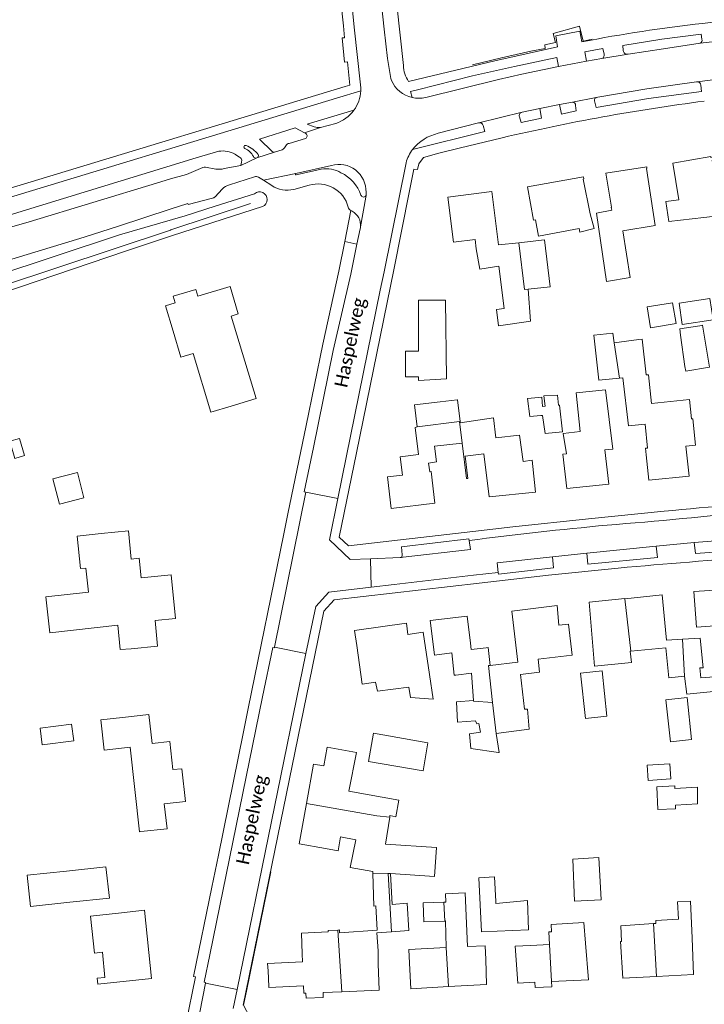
# Model space of a CAD drawing. Extents: x 177628 to 188968, y 384226 to 390673.
# Tile 75 of 256: x 182301 to 182431, y 385806 to 385992. Entities that reach past the tile are written whole.
import ezdxf

# ---------------------------------------------------------------- set-up
doc = ezdxf.new("R2010")
doc.units = 0
for name, color, linetype, lineweight in [('B01_D', 14, 'Continuous', 9), ('B01_F', 14, 'Continuous', 9), ('B01_T', 14, 'Continuous', 9), ('B02_F', 14, 'Continuous', 9), ('B02_T', 14, 'Continuous', 9), ('B07_D', 14, 'Continuous', 9), ('B11_F', 14, 'Continuous', 9), ('B11_S', 14, 'Continuous', 9), ('B14_F', 14, 'Continuous', 9), ('T01_T', 253, 'Continuous', 9), ('T03_T', 253, 'Continuous', 9), ('T04_T', 253, 'HAAG', 9), ('T07_F', 253, 'Continuous', 9), ('T09_F', 253, 'Continuous', 9), ('T09_T', 253, 'Continuous', 9), ('V00_F', 8, 'Continuous', 9), ('V00_T', 8, 'Continuous', 9), ('Z06', 7, 'Continuous', 9)]:
    doc.layers.add(name, color=color, linetype=linetype, lineweight=lineweight)
doc.styles.add('Legend', font='calibri.ttf')
doc.linetypes.add('HAAG', pattern='A,4,-1,[5,TOPOCAD.SHX,S=0.35,R=0,X=-0.35,Y=-0.35],-1', length=6)

msp = doc.modelspace()

# ---------------------------------------------------------------- linework, layer by layer
at = {"layer": 'B01_D', "linetype": 'Continuous'}
msp.add_lwpolyline([(182320.506, 385860.019), (182325.478, 385860.56), (182326.072, 385855.097), (182329.455, 385855.464), (182330.034, 385850.138), (182331.731, 385850.322), (182332.408, 385844.09), (182328.404, 385843.633), (182328.913, 385838.951), (182323.942, 385838.41)], dxfattribs=at)
at = {"layer": 'B01_F', "linetype": 'Continuous'}
for points in [[(182409.773, 385952.646), (182409.043, 385955.462)], [(182412.121, 385942.603), (182410.238, 385955.566), (182413.119, 385956.1)], [(182398.643, 385954.324), (182399.229, 385951.213)], [(182395.5, 385949.958), (182391.693, 385949.544)], [(182414.583, 385924.281), (182415.212, 385924.34), (182416.304, 385915.245), (182419.422, 385915.579), (182419.877, 385911.066), (182419.488, 385911.017), (182419.615, 385909.781)], [(182427.828, 385920.246), (182428.181, 385916.571), (182428.444, 385916.595)], [(182398.169, 385907.567), (182398.035, 385908.762)], [(182405.623, 385871.806), (182404.945, 385877.699), (182403.081, 385877.53)], [(182423.273, 385876.613), (182423.448, 385874.692), (182426.509, 385874.865)], [(182390.108, 385869.893), (182389.705, 385873.282)], [(182395.305, 385870.493), (182390.108, 385869.893)], [(182364.646, 385836.848), (182363.607, 385831.591), (182367.856, 385830.863)], [(182428.008, 385825.208), (182428.361, 385818.194)], [(182407.831, 385821.195), (182408.15, 385817.282)], [(182354.527, 385815.25), (182354.371, 385819.191)], [(182371.415, 385819.417), (182368.63, 385819.221), (182368.857, 385815.806)], [(182414.944, 385817.578), (182414.848, 385820.574)], [(182354.587, 385813.739), (182347.956, 385813.444), (182348.05, 385812.027)], [(182348.169, 385809.029), (182348.175, 385808.888), (182354.768, 385809.181)]]:
    msp.add_lwpolyline(points, dxfattribs=at)
at = {"layer": 'B01_T', "linetype": 'Continuous'}
for points in [[(182425.788, 385958.087), (182424.681, 385965.041), (182431.863, 385966.266), (182431.882, 385966.116), (182432.171, 385966.17), (182432.282, 385965.607), (182432.096, 385965.58), (182433.837, 385955.142), (182430.513, 385954.709)], [(182413.119, 385956.1), (182413.025, 385956.663), (182413.063, 385956.67), (182411.967, 385963.108), (182419.726, 385964.336), (182419.766, 385964.024), (182419.672, 385964.007), (182421.348, 385953.229)], [(182398.643, 385954.324), (182398.305, 385954.247), (182397.173, 385960.543), (182407.757, 385962.446), (182407.838, 385962.056), (182407.673, 385962.027), (182409.043, 385955.462)], [(182387.449, 385948.811), (182387.221, 385950.599), (182383.163, 385950.081), (182382.076, 385958.597), (182390.402, 385959.66), (182391.693, 385949.544)], [(182423.92, 385954.006), (182423.376, 385957.778), (182425.788, 385958.087)], [(182341.038, 385919.005), (182345.784, 385920.446), (182341.041, 385936.077), (182342.413, 385936.493), (182340.841, 385941.674), (182334.758, 385939.828), (182334.37, 385941.105), (182330.093, 385939.807), (182330.47, 385938.565), (182328.609, 385938), (182330.058, 385933.219)], [(182381.832, 385924.175), (182376.5, 385923.873), (182376.5, 385924.561), (182374.076, 385924.559), (182374.074, 385929.415), (182376.527, 385929.416), (182376.522, 385939.059), (182381.638, 385939.062), (182381.832, 385924.175)], [(182330.058, 385933.219), (182331.509, 385928.258), (182333.895, 385928.969), (182337.193, 385917.892), (182341.038, 385919.005)], [(182407.161, 385914.192), (182406.345, 385921.494), (182411.9, 385922.114), (182413.318, 385910.877), (182411.817, 385910.711), (182412.533, 385904.251), (182404.637, 385903.376), (182403.826, 385909.903), (182404.518, 385909.98)], [(182419.615, 385909.781), (182420.112, 385904.952), (182427.741, 385905.736), (182427.155, 385911.436), (182428.956, 385911.621), (182428.444, 385916.595)], [(182384.771, 385912.01), (182379.578, 385911.407), (182379.945, 385908.422), (182378.437, 385908.227), (182378.645, 385906.58), (182378.902, 385906.599), (182379.615, 385900.624), (182371.336, 385899.637), (182370.627, 385905.58), (182373.497, 385905.923), (182373.082, 385909.404), (182376.529, 385909.815), (182375.912, 385914.983), (182376.248, 385915.057)], [(182398.169, 385907.567), (182398.681, 385902.728), (182389.871, 385901.794), (182388.874, 385909.984), (182385.329, 385909.538), (182385.862, 385905.301), (182385.593, 385905.264), (182384.771, 385912.01)], [(182316.474, 385894.877), (182311.885, 385894.387), (182312.565, 385888.23), (182313.552, 385888.339), (182314.059, 385883.74), (182305.987, 385882.849), (182306.712, 385876.079), (182319.584, 385877.501), (182320.074, 385872.892), (182322.139, 385873.058)], [(182316.474, 385894.877), (182321.604, 385895.375), (182322.121, 385890.04), (182323.637, 385890.187), (182323.997, 385886.472), (182329.695, 385887.028), (182330.495, 385878.77), (182326.663, 385878.399), (182327.134, 385873.543), (182322.139, 385873.058)], [(182415.607, 385882.476), (182415.572, 385882.57), (182408.81, 385881.882), (182409.856, 385869.715), (182416.818, 385870.444), (182416.597, 385872.597)], [(182423.273, 385876.613), (182422.66, 385883.278), (182415.607, 385882.476)], [(182436.052, 385877.651), (182429.171, 385877.128), (182428.659, 385883.911), (182435.633, 385884.347)], [(182403.081, 385877.53), (182402.75, 385881.205), (182394.207, 385880.167), (182395.305, 385870.493)], [(182379.347, 385873.381), (182378.755, 385878.415), (182385.725, 385879.205), (182386.361, 385874.105)], [(182368.37, 385866.688), (182365.853, 385866.331), (182364.833, 385873.648), (182364.408, 385876.482), (182374.231, 385877.88), (182374.533, 385875.761), (182377.421, 385876.172), (182378.6, 385868.141)], [(182379.347, 385873.381), (182379.555, 385871.832), (182382.803, 385872.244), (182383.263, 385868.021), (182383.578, 385868.062), (182383.582, 385868.027), (182386.587, 385868.408)], [(182386.488, 385872.881), (182386.361, 385874.105)], [(182386.488, 385872.881), (182389.356, 385873.238)], [(182389.356, 385873.238), (182389.705, 385873.282)], [(182395.843, 385868.172), (182399.448, 385868.626), (182399.168, 385871.076)], [(182320.506, 385860.019), (182316.37, 385859.569), (182316.994, 385853.849), (182321.964, 385854.39), (182323.704, 385838.384), (182323.942, 385838.41)], [(182371.128, 385841.425), (182372.264, 385841.221), (182372.826, 385844.382), (182363.328, 385846.083), (182364.778, 385853.406), (182359.225, 385854.397), (182358.593, 385850.853)], [(182355.289, 385843.726), (182356.624, 385851.204), (182358.593, 385850.853)], [(182358.94, 385835.215), (182353.929, 385836.111), (182355.289, 385843.726)], [(182358.94, 385835.215), (182361.305, 385834.792), (182361.771, 385837.391)], [(182319.741, 385822.98), (182314.447, 385822.36), (182315.178, 385815.399), (182316.67, 385815.555), (182317.172, 385810.782), (182315.68, 385810.625)], [(182315.68, 385810.625), (182315.796, 385809.521), (182325.982, 385810.59), (182324.628, 385823.492), (182319.741, 385822.98)], [(182408.15, 385817.282), (182408.716, 385810.345), (182401.723, 385810.005)], [(182421.574, 385810.956), (182415.23, 385810.617), (182414.764, 385817.57), (182414.944, 385817.578)], [(182428.361, 385818.194), (182428.577, 385811.331), (182421.574, 385810.956)], [(182368.857, 385815.806), (182368.911, 385813.334), (182369.108, 385808.358), (182361.999, 385808.077)], [(182374.849, 385813.471), (182374.716, 385816.061), (182381.791, 385816.421)], [(182389.259, 385814.16), (182389.12, 385816.792), (182385.827, 385816.625)], [(182398.567, 385809.852), (182395.33, 385809.695), (182394.813, 385816.703), (182397.718, 385816.829)], [(182354.587, 385813.739), (182354.527, 385815.25)], [(182382.21, 385809.043), (182389.386, 385809.442), (182389.259, 385814.16)], [(182348.169, 385809.029), (182348.05, 385812.027)], [(182374.849, 385813.471), (182375.072, 385808.647), (182382.21, 385809.043)], [(182401.723, 385810.005), (182401.772, 385809.007), (182398.616, 385808.853), (182398.567, 385809.852)], [(182355.209, 385807.807), (182354.823, 385807.792), (182354.768, 385809.181)], [(182355.209, 385807.807), (182355.247, 385806.838), (182358.485, 385806.966), (182358.446, 385807.936)], [(182361.999, 385808.077), (182358.446, 385807.936)]]:
    msp.add_lwpolyline(points, dxfattribs=at)
at = {"layer": 'B02_F', "linetype": 'Continuous'}
for points in [[(182400.358, 385950.486), (182395.5, 385949.958)], [(182410.665, 385923.913), (182414.583, 385924.281)], [(182426.509, 385874.865), (182429.845, 385875.054), (182430.427, 385869.433)], [(182411.283, 385868.839), (182407.206, 385868.411), (182408.109, 385859.846)], [(182378.313, 385855.233), (182367.987, 385857.026), (182367.062, 385851.699)], [(182406.078, 385825.239), (182411.129, 385825.509), (182410.671, 385833.482)], [(182374.693, 385819.648), (182371.415, 385819.417)], [(182388.457, 385819.413), (182391.435, 385819.548)], [(182391.435, 385819.548), (182397.378, 385819.818)]]:
    msp.add_lwpolyline(points, dxfattribs=at)
at = {"layer": 'B02_T', "linetype": 'Continuous'}
for points in [[(182376.248, 385915.057), (182375.748, 385919.249), (182380.613, 385919.829)], [(182309.854, 385830.924), (182302.417, 385830.139), (182303.077, 385824.232), (182310.523, 385825.019)], [(182309.854, 385830.924), (182317.334, 385831.714), (182317.994, 385825.809), (182310.523, 385825.019)]]:
    msp.add_lwpolyline(points, dxfattribs=at)
at = {"layer": 'B07_D', "linetype": 'Continuous'}
for points in [[(182395.5, 385949.958), (182396.616, 385941.099), (182397.262, 385941.164)], [(182413.558, 385931.021), (182414.583, 385924.281)], [(182376.248, 385915.057), (182384.292, 385916.092)], [(182384.292, 385916.092), (182384.384, 385916.104)], [(182384.292, 385916.092), (182384.771, 385912.01)], [(182415.607, 385882.476), (182416.729, 385872.61)], [(182426.509, 385874.865), (182426.907, 385867.828)], [(182390.108, 385869.893), (182389.75, 385869.852), (182390.559, 385862.89)], [(182390.559, 385862.89), (182386.939, 385863.106), (182386.96, 385863.235)], [(182390.559, 385862.89), (182391.248, 385856.962)], [(182355.289, 385843.726), (182368.606, 385841.401), (182371.086, 385841.158)], [(182367.868, 385830.533), (182370.777, 385830.462)], [(182370.777, 385830.462), (182371.415, 385819.417)], [(182370.777, 385830.462), (182371.208, 385830.451)], [(182381.317, 385825.025), (182381.516, 385821.468)], [(182421.035, 385820.977), (182421.574, 385810.956)], [(182361.251, 385819.755), (182361.999, 385808.077)], [(182382.21, 385809.043), (182381.791, 385816.421)], [(182401.356, 385816.988), (182401.723, 385810.005)]]:
    msp.add_lwpolyline(points, dxfattribs=at)
at = {"layer": 'B11_F', "linetype": 'Continuous'}
for points in [[(182397.379, 385935.039), (182397.699, 385935.083), (182397.262, 385941.164)], [(182384.384, 385916.104), (182384.417, 385915.83), (182390.694, 385916.757), (182391.153, 385913.015), (182395.668, 385913.525), (182396.346, 385908.521), (182398.035, 385908.762)], [(182426.907, 385867.828), (182423.903, 385867.516), (182423.348, 385873.247), (182416.729, 385872.61)], [(182386.587, 385868.408), (182386.96, 385863.235)], [(182401.229, 385819.403), (182401.356, 385816.988)], [(182401.356, 385816.988), (182397.718, 385816.829)]]:
    msp.add_lwpolyline(points, dxfattribs=at)
at = {"layer": 'B11_S', "linetype": 'Continuous'}
for points in [[(182430.513, 385954.709), (182423.92, 385954.006)], [(182399.229, 385951.213), (182406.963, 385952.635), (182407.098, 385951.942), (182409.773, 385952.646)], [(182412.121, 385942.603), (182416.621, 385943.362), (182415.18, 385952.213), (182421.348, 385953.229)], [(182387.449, 385948.811), (182388.132, 385944.973), (182391.713, 385945.548), (182392.739, 385937.47), (182391.311, 385937.303), (182391.639, 385934.244), (182397.379, 385935.039)], [(182418.267, 385931.625), (182413.558, 385931.021)], [(182418.267, 385931.625), (182418.896, 385931.715), (182419.648, 385924.909), (182420.039, 385924.95), (182420.654, 385919.512), (182427.828, 385920.246)], [(182407.161, 385914.192), (182403.924, 385913.846), (182404.518, 385909.98)], [(182405.623, 385871.806), (182399.168, 385871.076)], [(182416.729, 385872.61), (182416.597, 385872.597)], [(182378.6, 385868.141), (182379.311, 385863.504), (182374.996, 385863.811), (182374.691, 385865.743), (182368.744, 385865.001), (182368.37, 385866.688)], [(182391.248, 385856.962), (182397.492, 385857.79), (182397.171, 385861.629), (182396.561, 385861.599), (182395.843, 385868.172)], [(182371.208, 385830.451), (182379.569, 385829.897), (182379.932, 385835.406), (182370.287, 385836.043), (182371.086, 385841.158)], [(182371.086, 385841.158), (182371.128, 385841.425)], [(182364.646, 385836.848), (182361.771, 385837.391)], [(182361.251, 385819.755), (182361.54, 385819.764), (182361.549, 385819.218), (182368.677, 385819.712), (182368.473, 385824.312), (182368.096, 385824.266), (182367.868, 385830.533)], [(182367.868, 385830.533), (182367.856, 385830.863)], [(182381.317, 385825.025), (182381.712, 385825.038), (182381.627, 385826.596), (182385.382, 385826.823), (182385.827, 385816.625)], [(182421.035, 385820.977), (182421.447, 385821.004), (182421.453, 385821.546), (182425.739, 385821.824), (182425.561, 385825.123), (182428.008, 385825.208)], [(182381.516, 385821.468), (182381.632, 385821.473), (182381.791, 385816.421)], [(182401.229, 385819.403), (182401.673, 385819.426), (182401.666, 385820.821), (182407.831, 385821.195)], [(182414.848, 385820.574), (182421.035, 385820.977)], [(182354.371, 385819.191), (182359.395, 385819.436), (182359.421, 385819.7), (182361.251, 385819.755)]]:
    msp.add_lwpolyline(points, dxfattribs=at)
at = {"layer": 'B14_F', "linetype": 'Continuous'}
for points in [[(182397.262, 385941.164), (182401.437, 385941.585), (182400.358, 385950.486)], [(182419.82, 385937.79), (182424.641, 385938.574), (182425.28, 385934.644), (182420.458, 385933.861), (182419.82, 385937.79)], [(182425.845, 385938.51), (182431.706, 385939.391), (182432.316, 385935.332), (182426.455, 385934.45), (182425.845, 385938.51)], [(182425.971, 385933.62), (182429.792, 385934.23)], [(182425.971, 385933.62), (182426.126, 385932.447)], [(182426.937, 385926.536), (182427.151, 385925.621), (182431.628, 385926.374), (182430.312, 385934.313), (182429.792, 385934.23)], [(182410.665, 385923.913), (182409.687, 385932.429), (182413.286, 385932.808)], [(182413.558, 385931.021), (182413.286, 385932.808)], [(182426.937, 385926.536), (182426.126, 385932.447)], [(182380.613, 385919.829), (182383.819, 385920.204)], [(182383.819, 385920.204), (182383.889, 385920.212), (182384.384, 385916.104)], [(182399.229, 385920.649), (182397.175, 385920.439), (182397.591, 385917.032), (182399.673, 385917.223)], [(182400.481, 385913.811), (182403.801, 385914.106), (182403.201, 385919.214), (182403.038, 385919.179), (182402.868, 385921.081), (182400.245, 385920.961), (182400.474, 385918.996), (182399.973, 385918.911), (182399.867, 385920.714), (182399.229, 385920.649)], [(182399.673, 385917.223), (182400.028, 385917.255), (182400.481, 385913.811)], [(182301.941, 385909.644), (182300.082, 385909.107), (182299.15, 385912.336), (182301.009, 385912.873), (182301.941, 385909.644)], [(182311.943, 385906.414), (182313.188, 385901.602), (182308.553, 385900.403), (182307.308, 385905.215), (182311.943, 385906.414)], [(182411.283, 385868.839), (182412.186, 385860.274), (182408.109, 385859.846)], [(182430.427, 385869.433), (182429.787, 385869.414), (182429.961, 385867.54), (182432.501, 385867.71), (182432.343, 385864.937), (182427.34, 385864.423), (182426.907, 385867.828)], [(182386.96, 385863.235), (182383.726, 385862.979), (182383.927, 385859.153), (182387.33, 385859.397), (182387.538, 385858.805), (182387.959, 385858.886), (182388.25, 385857.222), (182386.159, 385856.91), (182386.433, 385854.124), (182391.649, 385853.379)], [(182424.203, 385855.44), (182428.222, 385855.874), (182427.389, 385863.795), (182423.37, 385863.361), (182424.203, 385855.44)], [(182310.836, 385858.771), (182304.89, 385858.012), (182305.295, 385854.838), (182311.242, 385855.598), (182310.836, 385858.771)], [(182391.649, 385853.379), (182391.774, 385853.361), (182391.248, 385856.962)], [(182367.062, 385851.699), (182377.388, 385849.906), (182378.313, 385855.233)], [(182424.112, 385851.262), (182424.283, 385848.389), (182420.007, 385848.112), (182419.836, 385850.985), (182424.112, 385851.262)], [(182421.633, 385846.899), (182425.069, 385847.079), (182425.068, 385846.565), (182429.322, 385846.796), (182429.359, 385843.636), (182425.169, 385843.401), (182425.151, 385842.703), (182421.812, 385842.611), (182421.633, 385846.899)], [(182406.078, 385825.239), (182405.72, 385833.183), (182410.671, 385833.482)], [(182374.693, 385819.648), (182374.388, 385824.847), (182371.556, 385824.587), (182371.208, 385830.451)], [(182388.457, 385819.413), (182387.968, 385829.635), (182390.885, 385829.827), (182391.15, 385825.167)], [(182381.516, 385821.468), (182377.548, 385821.287), (182377.41, 385824.895), (182381.317, 385825.025)], [(182391.15, 385825.167), (182391.17, 385824.806), (182397.17, 385825.375), (182397.378, 385819.818)]]:
    msp.add_lwpolyline(points, dxfattribs=at)
at = {"layer": 'T01_T', "linetype": 'Continuous'}
msp.add_lwpolyline([(182348.542, 385830.799), (182343.933, 385808.167)], dxfattribs=at)
at = {"layer": 'T03_T', "linetype": 'Continuous'}
for points in [[(182409.389, 385988.542), (182407.701, 385988.125), (182407.001, 385990.96), (182402.005, 385989.576), (182402.438, 385987.887), (182400.42, 385987.446), (182400.532, 385986.733), (182397.778, 385986.222), (182392.22, 385984.997), (182386.747, 385983.641)], [(182386.795, 385895.256), (182363.3, 385892.53), (182361.5, 385894.19), (182364.768, 385910.159)]]:
    msp.add_lwpolyline(points, dxfattribs=at)
at = {"layer": 'T04_T', "linetype": 'HAAG'}
for points in [[(182362.623, 385979.554), (182301.135, 385960.886)], [(182371.861, 385944.813), (182374.849, 385959.791)], [(182351.811, 385898.616), (182355.235, 385915.345)], [(182344.295, 385861.728), (182351.029, 385894.792)], [(182338.641, 385833.964), (182343.326, 385856.969)], [(182332.505, 385801.955), (182334.281, 385810.893), (182333.951, 385810.933), (182337.398, 385827.861)], [(182349.186, 385801.115), (182345.822, 385800.96), (182343.416, 385805.545), (182343.933, 385808.167)]]:
    msp.add_lwpolyline(points, dxfattribs=at)
at = {"layer": 'T07_F', "linetype": 'Continuous'}
msp.add_lwpolyline([(182344.729, 385957.388), (182329.636, 385952.372), (182329.556, 385952.346), (182297.373, 385941.651)], dxfattribs=at)
at = {"layer": 'T09_F', "linetype": 'Continuous'}
msp.add_lwpolyline([(182332.36, 385955.067), (182319.934, 385951.45), (182295.875, 385943.529), (182295.415, 385942.846), (182295.389, 385942.093), (182295.909, 385941.041), (182296.569, 385940.627), (182297.801, 385940.439), (182321.055, 385948.34), (182329.976, 385951.342)], dxfattribs=at)
at = {"layer": 'T09_T', "linetype": 'Continuous'}
for points in [[(182332.36, 385955.067), (182338.042, 385956.891), (182345.47, 385959.248)], [(182347.017, 385956.797), (182329.976, 385951.342)]]:
    msp.add_lwpolyline(points, dxfattribs=at)
at = {"layer": 'T09_T', "linetype": 'Continuous', "extrusion": (0, 0, -1)}
msp.add_arc((-182346.418, 385958.133), 1.464, 49.6321, 245.85004, dxfattribs=at)
at = {"layer": 'V00_F', "linetype": 'Continuous'}
for points in [[(182301.509, 385955.909), (182299.476, 385955.284)], [(182362.581, 385950.19), (182363.727, 385956.075)], [(182367.415, 385890.081), (182367.538, 385884.706)]]:
    msp.add_lwpolyline(points, dxfattribs=at)
at = {"layer": 'V00_T', "linetype": 'Continuous'}
for points in [[(182373.7, 385983.539), (182371.12, 386007.14), (182368.94, 386034.142)], [(182370.008, 385990.422), (182369, 385999.85), (182368.11, 386008.07), (182367.117, 386019.485), (182366.17, 386032.79)], [(182364.375, 385990.814), (182363.445, 385999.753), (182363.008, 386003.818)], [(182497.86, 386005.149), (182498.02, 386003.5), (182497.94, 386001.5), (182497.82, 386000.751), (182497.599, 386000.025), (182497.39, 385999.69), (182430.31, 385991.5)], [(182360.94, 386003.741), (182361.371, 385999.778), (182362.322, 385991.022)], [(182362.322, 385991.022), (182362.546, 385988.784), (182362.043, 385988.767), (182362.517, 385984.144), (182363.071, 385984.203), (182363.551, 385979.835), (182362.623, 385979.554)], [(182365.604, 385978.726), (182365.624, 385979.297), (182365.566, 385979.89), (182364.375, 385990.814)], [(182370.008, 385990.422), (182370.665, 385984.841), (182371.251, 385981.444), (182371.294, 385981.072), (182371.435, 385980.707)], [(182407.455, 385988.01), (182407.049, 385990.008), (182402.515, 385989.154), (182402.836, 385987.072)], [(182430.021, 385989.49), (182422.59, 385988.514), (182415.189, 385987.333)], [(182430.154, 385988.507), (182430.021, 385989.49)], [(182402.836, 385987.072), (182390.963, 385984.426), (182379.14, 385981.562)], [(182415.189, 385987.333), (182415.29, 385986.364)], [(182416.186, 385985.686), (182422.902, 385986.664), (182429.841, 385987.746)], [(182429.841, 385987.746), (182437.295, 385988.606), (182437.576, 385988.734)], [(182411.646, 385985.709), (182411.418, 385986.723), (182408.012, 385986.104), (182408.343, 385984.349)], [(182411.243, 385984.881), (182416.186, 385985.686)], [(182376.352, 385978.944), (182386.765, 385981.547), (182394.721, 385983.363), (182402.705, 385985.054), (182403.044, 385983.342)], [(182391.667, 385980.87), (182396.088, 385981.868), (182403.044, 385983.342)], [(182403.044, 385983.342), (182408.343, 385984.349)], [(182408.343, 385984.349), (182411.243, 385984.881)], [(182379.14, 385981.562), (182374.66, 385980.52)], [(182377.883, 385977.471), (182391.667, 385980.87)], [(182429.167, 385980.446), (182419.782, 385979.136), (182410.447, 385977.512)], [(182429.167, 385980.446), (182429.275, 385980.459)], [(182434.172, 385981.055), (182429.275, 385980.459)], [(182429.97, 385979.782), (182430.071, 385978.629)], [(182365.604, 385978.726), (182361.031, 385977.35)], [(182375.305, 385977.456), (182375.013, 385978.622), (182376.352, 385978.944)], [(182430.071, 385978.629), (182420.08, 385977.288), (182410.149, 385975.56)], [(182361.031, 385977.35), (182352.466, 385974.754), (182184.126, 385923.63), (182182.507, 385924.904)], [(182403.214, 385976.114), (182399.492, 385975.376)], [(182403.214, 385976.114), (182405.655, 385976.614)], [(182406.255, 385975.97), (182406.39, 385974.937), (182403.609, 385974.338), (182403.214, 385976.114)], [(182410.187, 385977.463), (182405.655, 385976.614)], [(182410.149, 385975.56), (182409.909, 385976.586)], [(182410.187, 385977.463), (182410.447, 385977.512)], [(182364.294, 385975.061), (182355.444, 385972.43), (182356.782, 385971.923)], [(182396.154, 385974.705), (182387.916, 385972.699)], [(182399.492, 385975.376), (182399.827, 385973.583), (182395.939, 385972.728), (182395.639, 385973.797)], [(182399.492, 385975.376), (182396.154, 385974.705)], [(182357.973, 385971.788), (182360.845, 385972.559)], [(182375.404, 385967.638), (182389.081, 385971.02), (182388.777, 385972.143)], [(182387.878, 385972.69), (182380.239, 385970.688)], [(182354.954, 385970.749), (182353.166, 385971.72), (182346.396, 385969.547), (182348.792, 385967.242)], [(182354.954, 385970.749), (182357.973, 385971.788)], [(182355.193, 385970.632), (182354.954, 385970.749)], [(182351.288, 385968.095), (182351.434, 385968.338)], [(182352.042, 385968.786), (182355.112, 385969.701)], [(182380.373, 385966.905), (182384.225, 385967.901), (182392.357, 385969.842)], [(182338.735, 385967.286), (182334.455, 385966.022)], [(182342.657, 385966.188), (182341.784, 385966.716)], [(182345.913, 385966.019), (182349.267, 385967.124)], [(182349.267, 385967.124), (182350.708, 385967.584)], [(182374.849, 385959.791), (182375.649, 385963.919), (182376.336, 385963.823), (182376.563, 385964.922), (182377.448, 385966.133), (182380.373, 385966.905)], [(182301.509, 385955.909), (182328.051, 385964.073), (182334.455, 385966.022)], [(182339.724, 385964.003), (182342.91, 385964.602)], [(182342.91, 385964.602), (182345.913, 385966.019)], [(182342.91, 385964.602), (182343.036, 385965.194), (182343.091, 385965.576)], [(182360.023, 385964.605), (182353.322, 385963.085)], [(182374.172, 385965.117), (182370.018, 385944.436)], [(182329.589, 385962.047), (182332.596, 385962.895), (182335.676, 385964.19), (182335.921, 385964.244), (182336.183, 385964.247), (182338.164, 385963.918)], [(182353.313, 385963.083), (182347.153, 385961.821)], [(182358.126, 385963.871), (182353.394, 385962.81)], [(182301.135, 385960.886), (182297.331, 385959.732)], [(182302.812, 385953.933), (182326.91, 385961.234), (182329.589, 385962.047)], [(182345.486, 385962.432), (182340.717, 385960.951)], [(182347.153, 385961.821), (182346.255, 385962.354)], [(182347.153, 385961.821), (182348.756, 385960.775)], [(182352.895, 385960.072), (182355.804, 385960.853)], [(182339.371, 385960.124), (182338.001, 385958.682)], [(182365.542, 385952.957), (182366.556, 385958.588), (182366.605, 385958.882), (182366.611, 385959.013)], [(182366.611, 385959.013), (182366.618, 385959.158), (182366.599, 385959.525)], [(182337.508, 385958.404), (182332.911, 385957.192), (182332.843, 385957.364), (182329.492, 385956.34)], [(182290.106, 385944.001), (182313.2, 385951), (182319.738, 385953.084), (182329.492, 385956.34)], [(182363.727, 385956.075), (182363.944, 385955.913)], [(182302.812, 385953.933), (182299.558, 385952.947)], [(182364.869, 385949.681), (182365.479, 385952.605)], [(182361.43, 385944.564), (182362.581, 385950.19)], [(182362.581, 385950.19), (182364.869, 385949.681)], [(182364.869, 385949.681), (182363.712, 385944.014)], [(182355.235, 385915.345), (182358.388, 385930.753), (182361.43, 385944.564)], [(182370.018, 385944.436), (182369.297, 385940.963), (182361.239, 385901.517)], [(182364.768, 385910.159), (182371.861, 385944.813)], [(182363.712, 385944.014), (182360.398, 385929.555), (182356.646, 385911.189), (182354.905, 385902.76), (182355.212, 385902.696)], [(182355.212, 385902.696), (182349.288, 385873.337)], [(182355.212, 385902.696), (182361.239, 385901.517)], [(182361.239, 385901.517), (182359.649, 385893.668)], [(182351.029, 385894.792), (182351.811, 385898.616)], [(182423.021, 385899.09), (182408.708, 385897.684), (182394.41, 385896.14), (182386.795, 385895.256)], [(182373.45, 385890.805), (182373.287, 385892.36), (182386.075, 385893.891), (182386.138, 385893.559)], [(182441.052, 385892.404), (182440.9, 385894.122), (182428.716, 385893.161)], [(182359.649, 385893.668), (182363.617, 385889.93)], [(182373.05, 385890.305), (182386.356, 385891.82), (182386.138, 385893.559)], [(182421.535, 385892.45), (182408.411, 385891.167)], [(182428.716, 385893.161), (182421.535, 385892.45)], [(182421.535, 385892.45), (182421.742, 385890.36)], [(182441.052, 385892.404), (182441.14, 385891.986), (182428.943, 385891.118), (182428.716, 385893.161)], [(182363.617, 385889.93), (182367.415, 385890.081)], [(182367.415, 385890.081), (182373.05, 385890.305)], [(182401.881, 385890.467), (182391.447, 385889.304), (182391.612, 385887.488)], [(182401.881, 385890.467), (182402.088, 385888.345), (182391.651, 385887.195), (182391.612, 385887.488)], [(182408.411, 385891.167), (182401.881, 385890.467)], [(182421.742, 385890.36), (182408.604, 385889.069), (182408.411, 385891.167)], [(182414.351, 385888.331), (182401.155, 385886.984), (182387.98, 385885.451)], [(182391.612, 385887.488), (182386.918, 385886.959), (182371.89, 385885.216)], [(182387.98, 385885.451), (182360.57, 385882.29), (182358.59, 385880.14), (182343.346, 385805.544)], [(182367.538, 385884.706), (182359.545, 385883.769), (182357.059, 385881.048)], [(182371.89, 385885.216), (182367.538, 385884.706)], [(182355.208, 385872.127), (182357.059, 385881.048)], [(182349.288, 385873.337), (182349.264, 385873.216), (182348.949, 385873.279), (182346.987, 385863.911), (182337.012, 385815.088), (182335.921, 385809.882), (182336.254, 385809.816), (182336.226, 385809.677)], [(182355.208, 385872.127), (182349.288, 385873.337)], [(182355.208, 385872.127), (182342.175, 385808.496)], [(182343.326, 385856.969), (182344.295, 385861.728)], [(182337.398, 385827.861), (182338.641, 385833.964)], [(182336.226, 385809.677), (182334.555, 385801.282), (182329.841, 385795.985), (182321.712, 385795.377), (182280.871, 385792.338), (182251.106, 385789.328), (182241.089, 385788.145), (182210.558, 385784.141)], [(182342.175, 385808.496), (182336.226, 385809.677)], [(182341.459, 385804.913), (182342.175, 385808.496)]]:
    msp.add_lwpolyline(points, dxfattribs=at)
for centre, radius, start, end in [((182460.753, 385715.557), 277.617, 96.29562, 101.06858), ((182429.661, 385988.265), 0.549, 289.1216, 26.16358), ((182411.037, 385985.493), 0.646, 288.61296, 19.48128), ((182416.049, 385986.436), 0.762, 185.4192, 280.35147), ((182378.449, 385983.387), 4.751, 178.16491, 217.11497), ((182376.412, 385982.703), 5.363, 201.85386, 258.08215), ((182429.302, 385979.791), 0.668, 359.21318, 92.29012), ((182358.495, 385979.2), 7.125, 324.48029, 356.18235), ((182376.562, 385983.022), 5.706, 257.2774, 283.38934), ((182480.31, 385593.688), 386.3, 97.38902, 103.1606), ((182405.646, 385976.004), 0.61, 356.82397, 89.12464), ((182410.426, 385976.905), 0.607, 113.17365, 211.65018), ((182358.642, 385979.223), 7.019, 288.28849, 323.62785), ((182396.308, 385974.018), 0.704, 102.59847, 198.27939), ((182387.987, 385972.313), 0.392, 100.46963, 106.17944), ((182388.068, 385971.99), 0.725, 12.16223, 102.1322), ((182354.914, 385970.187), 0.525, 292.16739, 57.88782), ((182357.724, 385974.911), 3.132, 252.50301, 274.56322), ((182382.253, 385962.137), 8.785, 103.2563, 141.23255), ((182339.442, 385962.627), 4.713, 60.19648, 98.62549), ((182342.49, 385965.021), 3.041, 24.531, 67.26106), ((182349.126, 385967.571), 0.468, 224.55593, 287.54194), ((182350.416, 385968.5), 0.962, 287.68203, 335.0803), ((182381.397, 385963.148), 7.488, 143.15692, 164.75402), ((182342.095, 385965.33), 1.026, 13.89934, 56.7854), ((182361.465, 385959.675), 5.136, 358.32184, 106.30555), ((182338.748, 385967.561), 3.689, 260.89461, 285.34299), ((182353.296, 385963.179), 0.0969, 279.8025, 285.25512), ((182359.118, 385958.525), 5.438, 59.89972, 100.51174), ((182358.555, 385956.475), 7.513, 19.56806, 64.02879), ((182341.441, 385958.265), 2.782, 105.07346, 138.06076), ((182345.782, 385961.521), 0.958, 60.40778, 108.00876), ((182351.668, 385965.382), 5.45, 237.70776, 283.0131), ((182364.153, 385956.923), 0.949, 193.21935, 243.34331), ((182496.941, 385140.095), 762.586, 91.54174, 95.562567), ((182323.721, 386990.527), 1097.653, 274.626099, 276.112226), ((182479.27, 385171.741), 727.801, 95.28363, 97.351957), ((182555.977, 384294.122), 1600.488, 93.137802, 95.076697), ((182373.041, 385890.722), 0.417, 271.2211, 11.45929)]:
    msp.add_arc(centre, radius, start, end, dxfattribs=at)
at = {"layer": 'V00_T', "linetype": 'Continuous', "extrusion": (0, 0, -1)}
for centre, radius, start, end in [((-182343.775, 385968.106), 0.3, 291.4053, 116.17061), ((-182341.58, 385962.855), 5.99, 112.85693, 140.34337), ((-182352.214, 385967.916), 0.887, 28.41648, 78.81482), ((-182345.72, 385966.489), 0.508, 158.22423, 247.66833), ((-182345.721, 385966.489), 0.508, 247.7697, 336.16353), ((-182353.347, 385962.944), 0.143, 250.61837, 76.33004), ((-182357.493, 385955.157), 5.942, 73.48505, 164.88329), ((-182366.12, 385959.109), 0.5, 191.07754, 346.34254), ((-182337.427, 385959.124), 0.725, 217.59067, 263.57251), ((-182362.643, 385953.3), 2.919, 116.46434, 186.74476), ((-182362.699, 385953.284), 2.862, 186.56562, 193.72879)]:
    msp.add_arc(centre, radius, start, end, dxfattribs=at)

# ---------------------------------------------------------------- texts
at = {"layer": 'Z06', "linetype": 'Continuous', "style": 'Legend'}
for p in [(182362.994, 385922.364), (182344.375, 385831.968)]:
    msp.add_text('Haspelweg', height=2.5, rotation=78.22937, dxfattribs=at).set_placement(p)

doc.saveas('drawing.dxf')
